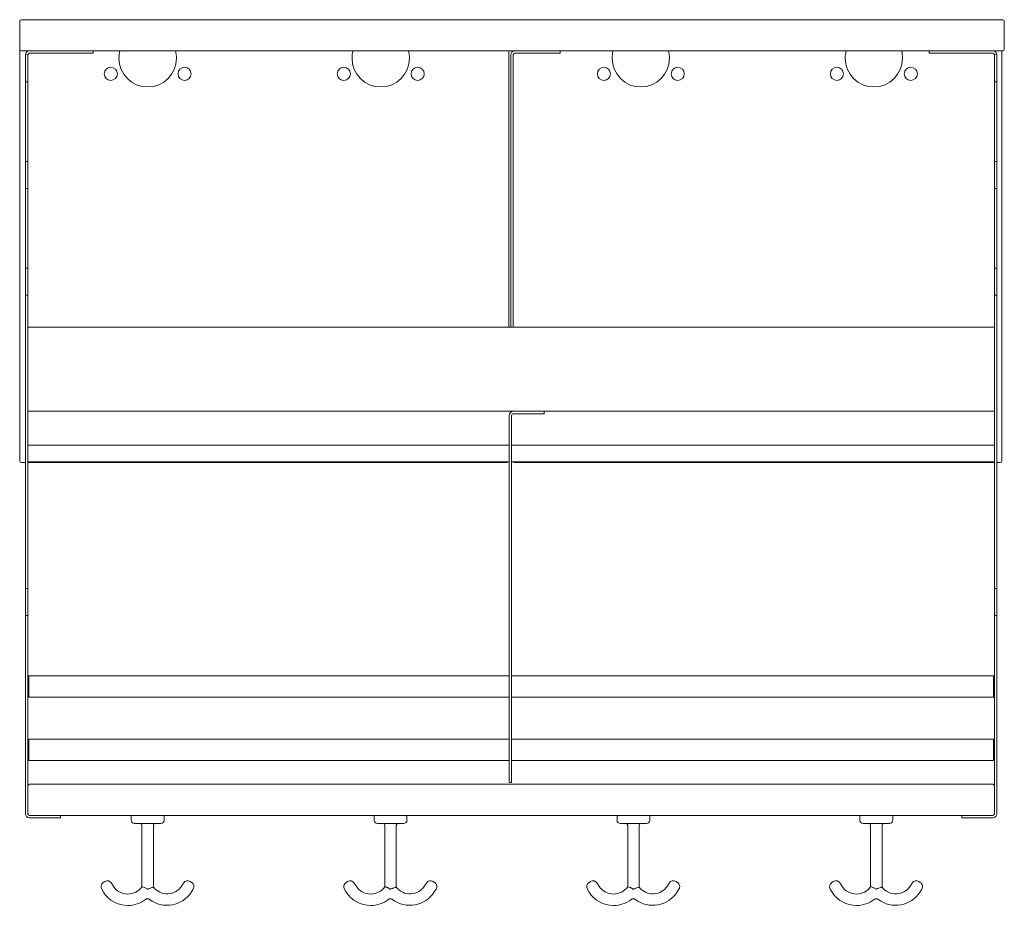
# Model space of a CAD drawing. Header units: millimetres. Extents: x -630 to -30, y -385 to 156.
import ezdxf

# ---------------------------------------------------------------- set-up
doc = ezdxf.new("R2010")
doc.units = ezdxf.units.MM

msp = doc.modelspace()

# ---------------------------------------------------------------- linework, layer by layer
at = {"color": 0, "linetype": 'Continuous', "lineweight": 0}
for p, q in [((-630.46, 137.57), (-630.46, 154.57)), ((-629.46, 155.57), (-31.46, 155.57)), ((-30.46, 154.57), (-30.46, 137.57)), ((-630.46, -113.43), (-630.46, 137.57)), ((-624.46, 136.57), (-629.46, 136.57)), ((-626.96, 132.44), (-626.96, 134.07)), ((-626.96, 132.44), (-626.96, 119.54)), ((-625.45, 134.19), (-626.94, 134.36)), ((-625.46, 132.44), (-625.46, 134.07)), ((-625.46, 132.44), (-625.46, 119.54)), ((-585.63, 136.57), (-624.46, 136.57)), ((-585.63, 135.07), (-624.46, 135.07)), ((-76.29, 136.57), (-585.63, 136.57)), ((-585.63, 136.57), (-585.63, 135.07)), ((-332.46, 136.57), (-332.46, -31.93)), ((-331.21, -31.93), (-331.21, 134.07)), ((-329.96, 136.23), (-329.96, 136.57)), ((-329.71, -31.93), (-329.71, 134.07)), ((-311.21, 135.07), (-328.71, 135.07)), ((-311.21, 135.07), (-301.21, 135.07)), ((-301.21, 135.07), (-301.21, 136.57)), ((-76.29, 136.57), (-76.29, 135.07)), ((-76.29, 136.57), (-37.46, 136.57)), ((-76.29, 135.07), (-37.46, 135.07)), ((-31.46, 136.57), (-37.46, 136.57)), ((-36.47, 134.19), (-34.98, 134.36)), ((-36.46, 132.44), (-36.46, 134.07)), ((-36.46, 132.44), (-36.46, 119.54)), ((-34.96, 132.44), (-34.96, 134.07)), ((-34.96, 132.44), (-34.96, 119.54)), ((-31.96, 136.57), (-31.96, -113.43)), ((-626.96, 117.74), (-626.96, 119.54)), ((-626.96, 117.74), (-626.96, 69.14)), ((-626.96, 117.74), (-625.46, 117.74)), ((-625.46, 117.74), (-625.46, 119.54)), ((-625.46, 117.74), (-625.46, 69.14)), ((-36.46, 117.74), (-36.46, 119.54)), ((-36.46, 117.74), (-36.46, 69.14)), ((-34.96, 117.74), (-36.46, 117.74)), ((-34.96, 117.74), (-34.96, 119.54)), ((-34.96, 117.74), (-34.96, 69.14)), ((-626.96, 67.34), (-626.96, 69.14)), ((-626.96, 69.14), (-625.46, 69.14)), ((-626.96, 67.34), (-626.96, 54.44)), ((-625.46, 67.34), (-625.46, 69.14)), ((-625.46, 67.34), (-625.46, 54.44)), ((-36.46, 67.34), (-36.46, 69.14)), ((-34.96, 69.14), (-36.46, 69.14)), ((-36.46, 67.34), (-36.46, 54.44)), ((-34.96, 67.34), (-34.96, 69.14)), ((-34.96, 67.34), (-34.96, 54.44)), ((-626.96, 52.64), (-626.96, 54.44)), ((-625.46, 52.64), (-625.46, 54.44)), ((-36.46, 52.64), (-36.46, 54.44)), ((-34.96, 52.64), (-34.96, 54.44)), ((-626.96, 52.64), (-626.96, 4.04)), ((-626.96, 52.64), (-625.46, 52.64)), ((-625.46, 52.64), (-625.46, 4.04)), ((-36.46, 52.64), (-36.46, 4.04)), ((-34.96, 52.64), (-36.46, 52.64)), ((-34.96, 52.64), (-34.96, 4.04)), ((-626.96, 2.24), (-626.96, 4.04)), ((-626.96, 4.04), (-625.46, 4.04)), ((-626.96, 2.24), (-626.96, -10.66)), ((-625.46, 2.24), (-625.46, 4.04)), ((-625.46, 2.24), (-625.46, -10.66)), ((-36.46, 2.24), (-36.46, 4.04)), ((-34.96, 4.04), (-36.46, 4.04)), ((-36.46, 2.24), (-36.46, -10.66)), ((-34.96, 2.24), (-34.96, 4.04)), ((-34.96, 2.24), (-34.96, -10.66)), ((-626.96, -12.46), (-626.96, -10.66)), ((-625.46, -12.46), (-625.46, -10.66)), ((-36.46, -12.46), (-36.46, -10.66)), ((-34.96, -12.46), (-34.96, -10.66)), ((-626.96, -12.46), (-626.96, -191.26)), ((-626.96, -12.46), (-625.46, -12.46)), ((-625.46, -12.46), (-625.46, -191.26)), ((-36.46, -12.46), (-36.46, -191.26)), ((-34.96, -12.46), (-36.46, -12.46)), ((-34.96, -12.46), (-34.96, -191.26)), ((-36.46, -31.93), (-625.46, -31.93)), ((-625.46, -31.93), (-625.46, -78.68)), ((-36.46, -31.93), (-36.46, -78.68)), ((-329.46, -83.18), (-625.46, -83.18)), ((-318.83, -83.18), (-329.46, -83.18)), ((-318.83, -83.18), (-315.45, -83.18)), ((-36.46, -83.18), (-315.45, -83.18)), ((-310.83, -84.68), (-310.83, -83.18)), ((-332.21, -85.93), (-332.21, -307.56)), ((-330.71, -85.93), (-330.71, -307.56)), ((-318.83, -84.68), (-329.46, -84.68)), ((-318.83, -84.68), (-310.83, -84.68)), ((-332.21, -103.93), (-625.46, -103.93)), ((-36.46, -103.93), (-330.71, -103.93)), ((-332.21, -113.93), (-625.46, -113.93)), ((-36.46, -113.93), (-330.71, -113.93)), ((-626.96, -114.43), (-629.46, -114.43)), ((-333.46, -114.43), (-625.46, -114.43)), ((-36.46, -114.43), (-328.96, -114.43)), ((-32.96, -114.43), (-34.96, -114.43)), ((-626.96, -193.06), (-626.96, -191.26)), ((-626.96, -191.26), (-625.46, -191.26)), ((-625.46, -193.06), (-625.46, -191.26)), ((-36.46, -193.06), (-36.46, -191.26)), ((-34.96, -191.26), (-36.46, -191.26)), ((-34.96, -193.06), (-34.96, -191.26)), ((-626.96, -193.06), (-626.96, -205.96)), ((-625.46, -193.06), (-625.46, -205.96)), ((-36.46, -193.06), (-36.46, -205.96)), ((-34.96, -193.06), (-34.96, -205.96)), ((-626.96, -207.76), (-626.96, -205.96)), ((-626.96, -207.76), (-626.96, -328.58)), ((-626.96, -207.76), (-625.46, -207.76)), ((-625.46, -207.76), (-625.46, -205.96)), ((-625.46, -207.76), (-625.46, -328.58)), ((-36.46, -207.76), (-36.46, -205.96)), ((-36.46, -207.76), (-36.46, -328.58)), ((-34.96, -207.76), (-36.46, -207.76)), ((-34.96, -207.76), (-34.96, -205.96)), ((-34.96, -207.76), (-34.96, -328.58)), ((-624.96, -244.81), (-624.96, -255.35)), ((-332.21, -244.56), (-624.71, -244.56)), ((-37.21, -244.56), (-330.71, -244.56)), ((-36.96, -255.35), (-36.96, -244.81)), ((-624.96, -255.35), (-624.96, -257.31)), ((-332.21, -257.56), (-624.71, -257.56)), ((-37.21, -257.56), (-330.71, -257.56)), ((-36.96, -257.31), (-36.96, -255.35)), ((-624.96, -283.31), (-624.96, -289.64)), ((-332.21, -283.06), (-624.71, -283.06)), ((-37.21, -283.06), (-330.71, -283.06)), ((-36.96, -289.64), (-36.96, -283.31)), ((-624.96, -289.64), (-624.96, -295.81)), ((-36.96, -295.81), (-36.96, -289.64)), ((-332.21, -296.06), (-624.71, -296.06)), ((-37.21, -296.06), (-330.71, -296.06)), ((-624.46, -310.58), (-37.46, -310.58)), ((-332.21, -309.56), (-332.21, -307.56)), ((-330.71, -309.56), (-332.21, -309.56)), ((-330.71, -309.56), (-330.71, -307.56)), ((-624.46, -329.58), (-605.63, -329.58)), ((-56.29, -329.58), (-605.63, -329.58)), ((-605.63, -331.08), (-605.63, -329.58)), ((-562.46, -332.58), (-562.46, -329.58)), ((-542.46, -332.58), (-542.46, -329.58)), ((-414.46, -332.58), (-414.46, -329.58)), ((-394.46, -332.58), (-394.46, -329.58)), ((-266.46, -332.58), (-266.46, -329.58)), ((-246.46, -332.58), (-246.46, -329.58)), ((-118.46, -332.58), (-118.46, -329.58)), ((-98.46, -332.58), (-98.46, -329.58)), ((-56.29, -331.08), (-56.29, -329.58)), ((-37.46, -329.58), (-56.29, -329.58)), ((-624.46, -331.08), (-605.63, -331.08)), ((-560.46, -334.58), (-544.46, -334.58)), ((-555.96, -373.08), (-555.96, -335.58)), ((-548.96, -373.31), (-548.96, -335.58)), ((-412.46, -334.58), (-396.46, -334.58)), ((-407.96, -373.08), (-407.96, -335.58)), ((-400.96, -373.31), (-400.96, -335.58)), ((-264.46, -334.58), (-248.46, -334.58)), ((-259.96, -373.08), (-259.96, -335.58)), ((-252.96, -373.31), (-252.96, -335.58)), ((-116.46, -334.58), (-100.46, -334.58)), ((-111.96, -373.08), (-111.96, -335.58)), ((-104.96, -373.31), (-104.96, -335.58)), ((-37.46, -331.08), (-56.29, -331.08)), ((-578.67, -369.96), (-579.52, -370.49)), ((-573.48, -372.62), (-574.54, -370.92)), ((-531.72, -372.53), (-530.66, -370.84)), ((-525.68, -370.43), (-526.52, -369.9)), ((-430.67, -369.96), (-431.52, -370.49)), ((-425.48, -372.62), (-426.54, -370.92)), ((-383.72, -372.53), (-382.66, -370.84)), ((-377.68, -370.43), (-378.52, -369.9)), ((-282.67, -369.96), (-283.52, -370.49)), ((-277.48, -372.62), (-278.54, -370.92)), ((-235.72, -372.53), (-234.66, -370.84)), ((-229.68, -370.43), (-230.52, -369.9)), ((-134.67, -369.96), (-135.52, -370.49)), ((-129.48, -372.62), (-130.54, -370.92)), ((-87.72, -372.53), (-86.66, -370.84)), ((-81.68, -370.43), (-82.52, -369.9)), ((-579.43, -376.32), (-580.48, -374.62)), ((-554.34, -373.57), (-552.62, -374.67)), ((-552.75, -374.58), (-552.41, -374.58)), ((-525.8, -376.26), (-524.73, -374.57)), ((-431.43, -376.32), (-432.48, -374.62)), ((-406.34, -373.57), (-404.62, -374.67)), ((-404.75, -374.58), (-404.41, -374.58)), ((-377.8, -376.26), (-376.73, -374.57)), ((-283.43, -376.32), (-284.48, -374.62)), ((-258.34, -373.57), (-256.62, -374.67)), ((-256.75, -374.58), (-256.41, -374.58)), ((-229.8, -376.26), (-228.73, -374.57)), ((-135.43, -376.32), (-136.48, -374.62)), ((-110.34, -373.57), (-108.62, -374.67)), ((-108.75, -374.58), (-108.41, -374.58)), ((-81.8, -376.26), (-80.73, -374.57))]:
    msp.add_line(p, q, dxfattribs=at)
for centre, radius, start, end in [((-629.46, 154.57), 1, 90, 180), ((-31.46, 154.57), 1, 0, 90), ((-629.46, 137.57), 1, 180, 270), ((-624.46, 134.07), 2.5, 90, 173.32494), ((-624.46, 134.07), 1, 90, 173.32494), ((-552.46, 132.07), 17.5, 165.0994, 180), ((-552.46, 132.07), 17.5, 180, 0), ((-552.46, 132.07), 17.5, 0, 14.9006), ((-410.46, 132.07), 17.5, 165.0994, 180), ((-410.46, 132.07), 17.5, 180, 0), ((-410.46, 132.07), 17.5, 0, 14.9006), ((-251.96, 132.07), 17.5, 165.0994, 180), ((-251.96, 132.07), 17.5, 180, 0), ((-251.96, 132.07), 17.5, 0, 14.9006), ((-109.96, 132.07), 17.5, 165.0994, 180), ((-109.96, 132.07), 17.5, 180, 0), ((-109.96, 132.07), 17.5, 0, 14.9006), ((-31.46, 137.57), 1, 270, 0), ((-574.96, 122.57), 4, 0, 180), ((-529.96, 122.57), 4, 0, 180), ((-432.96, 122.57), 4, 0, 180), ((-387.96, 122.57), 4, 0, 180), ((-274.46, 122.57), 4, 0, 180), ((-229.46, 122.57), 4, 0, 180), ((-132.46, 122.57), 4, 0, 180), ((-87.46, 122.57), 4, 0, 180), ((-574.96, 122.57), 4, 180, 0), ((-529.96, 122.57), 4, 180, 0), ((-432.96, 122.57), 4, 180, 0), ((-387.96, 122.57), 4, 180, 0), ((-274.46, 122.57), 4, 180, 0), ((-229.46, 122.57), 4, 180, 0), ((-132.46, 122.57), 4, 180, 0), ((-87.46, 122.57), 4, 180, 0), ((-329.46, -85.93), 2.75, 90, 180), ((-329.46, -85.93), 1.25, 90, 180), ((-629.46, -113.43), 1, 180, 270), ((-333.46, -113.43), 1, 270, 330), ((-328.96, -113.43), 1, 210, 270), ((-32.96, -113.43), 1, 270, 0), ((-624.46, -328.58), 2.5, 180, 270), ((-624.46, -328.58), 1, 180, 270), ((-560.46, -332.58), 2, 180, 270), ((-547.96, -335.58), 1, 90, 180), ((-412.46, -332.58), 2, 180, 270), ((-399.96, -335.58), 1, 90, 180), ((-264.46, -332.58), 2, 180, 270), ((-251.96, -335.58), 1, 90, 180), ((-116.46, -332.58), 2, 180, 270), ((-103.96, -335.58), 1, 90, 180), ((-577.09, -372.51), 3, 31.90146, 121.90146), ((-527.27, -372.97), 3, 327.82363, 57.82363), ((-429.09, -372.51), 3, 31.90146, 121.90146), ((-379.27, -372.97), 3, 327.82363, 57.82363), ((-281.09, -372.51), 3, 31.90146, 121.90146), ((-231.27, -372.97), 3, 327.82363, 57.82363), ((-133.09, -372.51), 3, 31.90146, 121.90146), ((-83.27, -372.97), 3, 327.82363, 57.82363), ((-564.57, -367.07), 17.5, 211.90146, 270), ((-564.57, -367.07), 10.5, 211.90146, 270), ((-564.57, -367.07), 10.5, 270, 325.06883), ((-416.57, -367.07), 17.5, 211.90146, 270), ((-416.57, -367.07), 10.5, 211.90146, 270), ((-416.57, -367.07), 10.5, 270, 325.06883), ((-268.57, -367.07), 17.5, 211.90146, 270), ((-268.57, -367.07), 10.5, 211.90146, 270), ((-268.57, -367.07), 10.5, 270, 325.06883), ((-120.57, -367.07), 17.5, 211.90146, 270), ((-120.57, -367.07), 10.5, 211.90146, 270), ((-120.57, -367.07), 10.5, 270, 325.06883), ((-564.57, -367.07), 17.5, 270, 308.21056), ((-416.57, -367.07), 17.5, 270, 308.21056), ((-268.57, -367.07), 17.5, 270, 308.21056), ((-120.57, -367.07), 17.5, 270, 308.21056)]:
    msp.add_arc(centre, radius, start, end, dxfattribs=at)
at = {"color": 0, "linetype": 'Continuous', "lineweight": 0, "extrusion": (0, 0, -1)}
for centre, radius, start, end in [((328.71, 134.07), 2.5, 0, 90), ((328.71, 134.07), 1, 0, 90), ((37.46, 134.07), 2.5, 90, 173.32494), ((37.46, 134.07), 1, 90, 173.32494), ((624.71, -244.81), 0.25, 0, 90), ((37.21, -244.81), 0.25, 90, 180), ((624.71, -257.31), 0.25, 270, 0), ((37.21, -257.31), 0.25, 180, 270), ((624.71, -283.31), 0.25, 0, 90), ((37.21, -283.31), 0.25, 90, 180), ((624.71, -295.81), 0.25, 270, 0), ((37.21, -295.81), 0.25, 180, 270), ((624.46, -311.58), 1, 0, 90), ((37.46, -311.58), 1, 90, 180), ((37.46, -328.58), 1, 180, 270), ((37.46, -328.58), 2.5, 180, 270), ((556.96, -335.58), 1, 90, 180), ((544.46, -332.58), 2, 180, 270), ((408.96, -335.58), 1, 90, 180), ((396.46, -332.58), 2, 180, 270), ((260.96, -335.58), 1, 90, 180), ((248.46, -332.58), 2, 180, 270), ((112.96, -335.58), 1, 90, 180), ((100.46, -332.58), 2, 180, 270), ((577.94, -373.04), 3, 328.09854, 58.09854), ((528.12, -372.44), 3, 32.17637, 122.17637), ((429.94, -373.04), 3, 328.09854, 58.09854), ((380.12, -372.44), 3, 32.17637, 122.17637), ((281.94, -373.04), 3, 328.09854, 58.09854), ((232.12, -372.44), 3, 32.17637, 122.17637), ((133.94, -373.04), 3, 328.09854, 58.09854), ((84.12, -372.44), 3, 32.17637, 122.17637), ((540.61, -366.94), 17.5, 212.17637, 307.59439), ((540.61, -366.94), 10.5, 212.17637, 322.67577), ((392.61, -366.94), 17.5, 212.17637, 307.59439), ((392.61, -366.94), 10.5, 212.17637, 322.67577), ((244.61, -366.94), 17.5, 212.17637, 307.59439), ((244.61, -366.94), 10.5, 212.17637, 322.67577), ((96.61, -366.94), 17.5, 212.17637, 307.59439), ((96.61, -366.94), 10.5, 212.17637, 322.67577)]:
    msp.add_arc(centre, radius, start, end, dxfattribs=at)
at = {"color": 0, "linetype": 'Continuous', "lineweight": 0}
for points, knots in [([(-626.94, 134.36), (-626.94, 134.36), (-626.94, 134.36), (-626.94, 134.35), (-626.94, 134.35), (-626.94, 134.35), (-626.95, 134.35), (-626.95, 134.35), (-626.95, 134.35), (-626.95, 134.35), (-626.95, 134.34), (-626.95, 134.34), (-626.95, 134.34), (-626.95, 134.34), (-626.95, 134.34), (-626.95, 134.34), (-626.95, 134.33), (-626.95, 134.31), (-626.95, 134.29), (-626.95, 134.27), (-626.95, 134.26), (-626.95, 134.25), (-626.95, 134.24), (-626.96, 134.23), (-626.96, 134.22), (-626.96, 134.21), (-626.96, 134.21), (-626.96, 134.2), (-626.96, 134.16), (-626.96, 134.12), (-626.96, 134.07)], [0, 0, 0, 0, 0.125, 0.125, 0.125, 0.1875, 0.1875, 0.1875, 0.21875, 0.21875, 0.21875, 0.234375, 0.234375, 0.234375, 0.25, 0.25, 0.25, 0.5, 0.5, 0.5, 0.625, 0.625, 0.625, 0.6875, 0.6875, 0.6875, 0.75, 0.75, 0.75, 1, 1, 1, 1]), ([(-625.45, 134.19), (-625.45, 134.18), (-625.45, 134.18), (-625.46, 134.14), (-625.46, 134.11), (-625.46, 134.07)], [-0.08985016, -0.08985016, -0.08985016, -0.08985016, -0.04065646, -0.04065646, 0, 0, 0, 0]), ([(-36.47, 134.19), (-36.47, 134.18), (-36.47, 134.18), (-36.46, 134.14), (-36.46, 134.11), (-36.46, 134.07)], [-0.08985016, -0.08985016, -0.08985016, -0.08985016, -0.04065646, -0.04065646, 0, 0, 0, 0]), ([(-34.98, 134.36), (-34.98, 134.36), (-34.98, 134.35), (-34.97, 134.27), (-34.97, 134.26), (-34.96, 134.22), (-34.96, 134.19), (-34.96, 134.14), (-34.96, 134.11), (-34.96, 134.07)], [-0.05871465, -0.05871465, -0.05871465, -0.05871465, -0.03319746, -0.03319746, -0.02784759, -0.02784759, -0.01745337, -0.01745337, 0, 0, 0, 0]), ([(-554.34, -373.57), (-554.58, -373.5), (-554.79, -373.44), (-555.3, -373.29), (-555.55, -373.21), (-555.88, -373.11), (-555.96, -373.08), (-555.96, -373.08)], [-0.9185196, -0.9185196, -0.9185196, -0.9185196, -0.8325319, -0.8325319, -0.6932043, -0.6932043, -0.5617574, -0.5617574, -0.5617574, -0.5617574]), ([(-552.62, -374.67), (-552.6, -374.68), (-552.57, -374.7), (-552.51, -374.74), (-552.48, -374.76), (-552.45, -374.77)], [-0.02015941, -0.02015941, -0.02015941, -0.02015941, -0.01007915, -0.01007915, 0, 0, 0, 0]), ([(-548.96, -373.31), (-548.96, -373.31), (-548.96, -373.31), (-548.96, -373.31), (-549.05, -373.34), (-549.37, -373.44), (-549.61, -373.52), (-550.22, -373.72), (-550.59, -373.84), (-551.23, -374.03), (-551.47, -374.11), (-551.95, -374.25), (-552.2, -374.32), (-552.45, -374.4), (-552.46, -374.4), (-552.46, -374.4)], [-0.5634467, -0.5634467, -0.5634467, -0.5634467, -0.561027, -0.561027, -0.4308715, -0.4308715, -0.2968406, -0.2968406, -0.1554636, -0.1554636, -0.0777901, -0.0777901, 0, 0, 0.0009241, 0.0009241, 0.0009241, 0.0009241]), ([(-406.34, -373.57), (-406.58, -373.5), (-406.79, -373.44), (-407.3, -373.29), (-407.55, -373.21), (-407.88, -373.11), (-407.96, -373.08), (-407.96, -373.08)], [-0.9185196, -0.9185196, -0.9185196, -0.9185196, -0.8325319, -0.8325319, -0.6932043, -0.6932043, -0.5617574, -0.5617574, -0.5617574, -0.5617574]), ([(-404.62, -374.67), (-404.6, -374.68), (-404.57, -374.7), (-404.51, -374.74), (-404.48, -374.76), (-404.45, -374.77)], [-0.02015941, -0.02015941, -0.02015941, -0.02015941, -0.01007915, -0.01007915, 0, 0, 0, 0]), ([(-400.96, -373.31), (-400.96, -373.31), (-400.96, -373.31), (-400.96, -373.31), (-401.05, -373.34), (-401.37, -373.44), (-401.61, -373.52), (-402.22, -373.72), (-402.59, -373.84), (-403.23, -374.03), (-403.47, -374.11), (-403.95, -374.25), (-404.2, -374.32), (-404.45, -374.4), (-404.46, -374.4), (-404.46, -374.4)], [-0.5634467, -0.5634467, -0.5634467, -0.5634467, -0.561027, -0.561027, -0.4308715, -0.4308715, -0.2968406, -0.2968406, -0.1554636, -0.1554636, -0.0777901, -0.0777901, 0, 0, 0.0009241, 0.0009241, 0.0009241, 0.0009241]), ([(-258.34, -373.57), (-258.58, -373.5), (-258.79, -373.44), (-259.3, -373.29), (-259.55, -373.21), (-259.88, -373.11), (-259.96, -373.08), (-259.96, -373.08)], [-0.9185196, -0.9185196, -0.9185196, -0.9185196, -0.8325319, -0.8325319, -0.6932043, -0.6932043, -0.5617574, -0.5617574, -0.5617574, -0.5617574]), ([(-256.62, -374.67), (-256.6, -374.68), (-256.57, -374.7), (-256.51, -374.74), (-256.48, -374.76), (-256.45, -374.77)], [-0.02015941, -0.02015941, -0.02015941, -0.02015941, -0.01007915, -0.01007915, 0, 0, 0, 0]), ([(-252.96, -373.31), (-252.96, -373.31), (-252.96, -373.31), (-252.96, -373.31), (-253.05, -373.34), (-253.37, -373.44), (-253.61, -373.52), (-254.22, -373.72), (-254.59, -373.84), (-255.23, -374.03), (-255.47, -374.11), (-255.95, -374.25), (-256.2, -374.32), (-256.45, -374.4), (-256.46, -374.4), (-256.46, -374.4)], [-0.5634467, -0.5634467, -0.5634467, -0.5634467, -0.561027, -0.561027, -0.4308715, -0.4308715, -0.2968406, -0.2968406, -0.1554636, -0.1554636, -0.0777901, -0.0777901, 0, 0, 0.0009241, 0.0009241, 0.0009241, 0.0009241]), ([(-110.34, -373.57), (-110.58, -373.5), (-110.79, -373.44), (-111.3, -373.29), (-111.55, -373.21), (-111.88, -373.11), (-111.96, -373.08), (-111.96, -373.08)], [-0.9185196, -0.9185196, -0.9185196, -0.9185196, -0.8325319, -0.8325319, -0.6932043, -0.6932043, -0.5617574, -0.5617574, -0.5617574, -0.5617574]), ([(-108.62, -374.67), (-108.6, -374.68), (-108.57, -374.7), (-108.51, -374.74), (-108.48, -374.76), (-108.45, -374.77)], [-0.02015941, -0.02015941, -0.02015941, -0.02015941, -0.01007915, -0.01007915, 0, 0, 0, 0]), ([(-104.96, -373.31), (-104.96, -373.31), (-104.96, -373.31), (-104.96, -373.31), (-105.05, -373.34), (-105.37, -373.44), (-105.61, -373.52), (-106.22, -373.72), (-106.59, -373.84), (-107.23, -374.03), (-107.47, -374.11), (-107.95, -374.25), (-108.2, -374.32), (-108.45, -374.4), (-108.46, -374.4), (-108.46, -374.4)], [-0.5634467, -0.5634467, -0.5634467, -0.5634467, -0.561027, -0.561027, -0.4308715, -0.4308715, -0.2968406, -0.2968406, -0.1554636, -0.1554636, -0.0777901, -0.0777901, 0, 0, 0.0009241, 0.0009241, 0.0009241, 0.0009241]), ([(-551.29, -380.81), (-551.46, -380.68), (-551.65, -380.57), (-552.06, -380.43), (-552.28, -380.39), (-552.72, -380.39), (-552.94, -380.43), (-553.36, -380.57), (-553.56, -380.68), (-553.74, -380.82)], [0, 0, 0, 0, 0.648179, 0.648179, 1.298356, 1.298356, 1.948461, 1.948461, 2.634025, 2.634025, 2.634025, 2.634025]), ([(-403.29, -380.81), (-403.46, -380.68), (-403.65, -380.57), (-404.06, -380.43), (-404.28, -380.39), (-404.72, -380.39), (-404.94, -380.43), (-405.36, -380.57), (-405.56, -380.68), (-405.74, -380.82)], [0, 0, 0, 0, 0.648179, 0.648179, 1.298356, 1.298356, 1.948461, 1.948461, 2.634025, 2.634025, 2.634025, 2.634025]), ([(-255.29, -380.81), (-255.46, -380.68), (-255.65, -380.57), (-256.06, -380.43), (-256.28, -380.39), (-256.72, -380.39), (-256.94, -380.43), (-257.36, -380.57), (-257.56, -380.68), (-257.74, -380.82)], [0, 0, 0, 0, 0.648179, 0.648179, 1.298356, 1.298356, 1.948461, 1.948461, 2.634025, 2.634025, 2.634025, 2.634025]), ([(-107.29, -380.81), (-107.46, -380.68), (-107.65, -380.57), (-108.06, -380.43), (-108.28, -380.39), (-108.72, -380.39), (-108.94, -380.43), (-109.36, -380.57), (-109.56, -380.68), (-109.74, -380.82)], [0, 0, 0, 0, 0.648179, 0.648179, 1.298356, 1.298356, 1.948461, 1.948461, 2.634025, 2.634025, 2.634025, 2.634025])]:
    msp.add_open_spline(points, degree=3, knots=knots, dxfattribs=at)

doc.saveas('drawing.dxf')
